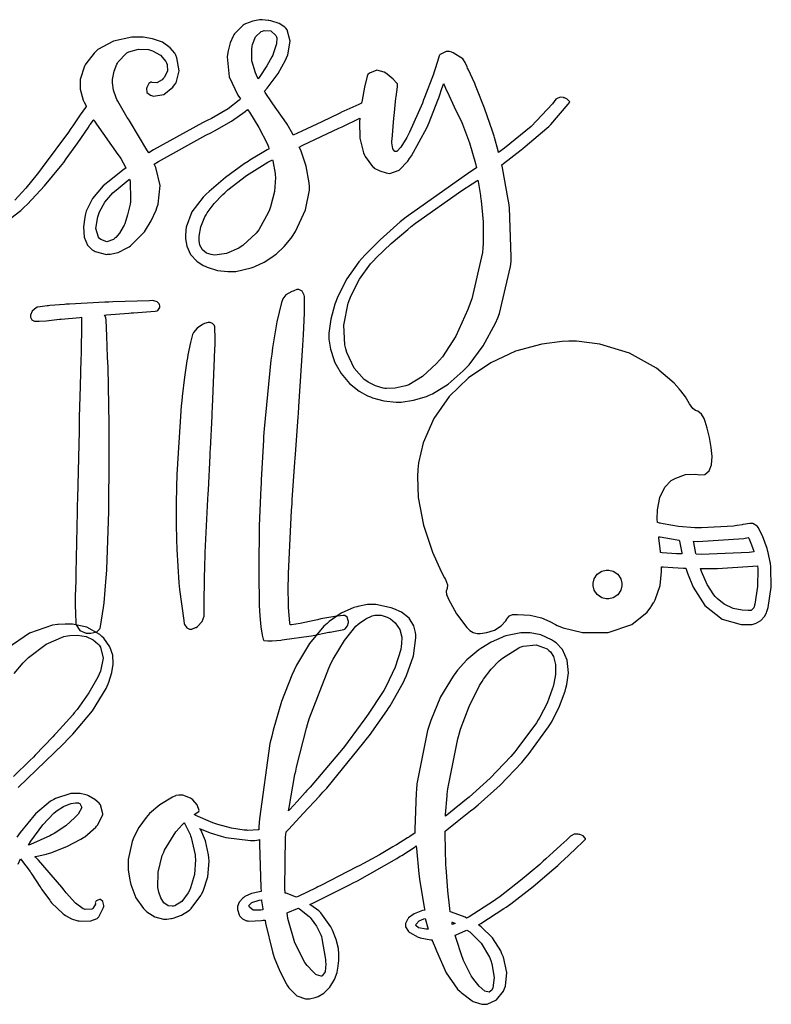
# Model space of a CAD drawing. Extents: x 0.84 to 6.96, y 0.48 to 5.28.
# Tile 2 of 2: x 3.76 to 6.96, y 0.48 to 4.67. Entities that reach past the tile are written whole.
import ezdxf

# ---------------------------------------------------------------- set-up
doc = ezdxf.new("R2010")
doc.units = 0
doc.layers.get('0').update_dxf_attribs({"linetype": 'CONTINUOUS'})

msp = doc.modelspace()

# ---------------------------------------------------------------- linework, layer by layer
at = {"color": 0}
for points in [[(3.70583, 3.80821), (3.76693, 3.854), (3.78022, 3.86703), (3.79531, 3.88162), (3.86778, 3.95856), (3.93668, 4.04129), (3.94997, 4.05871), (3.96067, 4.07329), (4.01004, 4.14231), (4.05365, 4.20611), (4.06147, 4.21804), (4.06278, 4.22017), (4.07579, 4.23839), (4.0771, 4.2399), (4.07731, 4.23942), (4.081, 4.23421), (4.08128, 4.23367), (4.08985, 4.22146), (4.18018, 4.09283), (4.18956, 4.07954), (4.19217, 4.0759), (4.213, 4.03863), (4.21457, 4.03472), (4.20697, 4.02929), (4.13672, 3.97456), (4.13021, 3.96907), (4.11822, 3.95865), (4.07238, 3.90571), (4.04531, 3.85118), (4.04269, 3.83996), (4.03917, 3.82656), (4.03326, 3.78504), (4.03629, 3.74061), (4.0516, 3.70649), (4.07135, 3.68701), (4.07915, 3.68261), (4.08356, 3.68001), (4.13124, 3.66781), (4.13644, 3.66808), (4.14757, 3.66808), (4.1811, 3.67643), (4.22006, 3.69515), (4.22814, 3.70036), (4.23383, 3.70426), (4.28771, 3.75738), (4.29269, 3.76389), (4.29812, 3.77094), (4.32238, 3.81011), (4.34239, 3.85504), (4.34581, 3.8649), (4.35151, 3.88108), (4.36003, 3.96012), (4.3419, 4.03657), (4.33436, 4.05138), (4.35308, 4.06288), (4.5536, 4.17383), (4.57497, 4.18474), (4.59164, 4.19282), (4.66401, 4.23383), (4.72185, 4.27539), (4.73122, 4.28369), (4.74007, 4.27149), (4.78033, 4.20725), (4.81483, 4.13943), (4.82086, 4.12532), (4.82086, 4.12326), (4.82264, 4.11783), (4.82292, 4.11703), (4.81532, 4.11263), (4.74164, 4.06754), (4.73438, 4.06282), (4.71718, 4.05192), (4.63775, 3.99501), (4.56771, 3.93554), (4.55524, 3.92329), (4.54221, 3.91108), (4.4949, 3.84825), (4.47108, 3.78342), (4.46978, 3.77013), (4.46951, 3.76779), (4.46772, 3.75006), (4.46772, 3.74408), (4.46789, 3.73361), (4.47353, 3.70215), (4.48953, 3.66689), (4.51574, 3.63851), (4.54249, 3.62121), (4.55208, 3.61703), (4.56039, 3.61312), (4.60346, 3.59983), (4.64817, 3.59489), (4.65728, 3.59517), (4.68175, 3.59517), (4.74685, 3.61079), (4.75521, 3.61388), (4.76324, 3.61649), (4.80203, 3.6346), (4.83876, 3.65847), (4.84581, 3.6639), (4.85308, 3.66938), (4.88672, 3.70063), (4.91715, 3.73708), (4.9229, 3.74511), (4.93539, 3.76465), (4.97835, 3.85672), (4.99528, 3.94097), (4.99479, 3.9566), (4.99371, 3.97146), (4.98112, 4.04269), (4.95757, 4.11025), (4.95107, 4.12326), (4.96718, 4.13135), (5.04531, 4.16928), (5.11925, 4.2035), (5.13336, 4.20975), (5.14035, 4.21317), (5.20361, 4.2436), (5.20936, 4.24621), (5.20779, 4.23112), (5.20947, 4.16129), (5.22418, 4.09983), (5.22917, 4.08886), (5.2315, 4.08365), (5.26275, 4.04129), (5.26665, 4.03787), (5.27078, 4.03478), (5.29422, 4.02225), (5.32183, 4.01394), (5.32813, 4.01286), (5.33643, 4.0121), (5.37642, 4.02615), (5.41379, 4.06418), (5.42085, 4.07536), (5.42839, 4.08632), (5.49425, 4.20529), (5.5, 4.21804), (5.50413, 4.22825), (5.54139, 4.32379), (5.54482, 4.33263), (5.54764, 4.34125), (5.55832, 4.37332), (5.56483, 4.39074), (5.56565, 4.39204), (5.56717, 4.38813), (5.57368, 4.37349), (5.58854, 4.34125), (5.6104, 4.29536), (5.63222, 4.25065), (5.6396, 4.23579), (5.64632, 4.22119), (5.67626, 4.14204), (5.70101, 4.05453), (5.70518, 4.03575), (5.67681, 4.01779), (5.40674, 3.8259), (5.38124, 3.80556), (5.3661, 3.79335), (5.29514, 3.72993), (5.22993, 3.6639), (5.21772, 3.65033), (5.20546, 3.63629), (5.1536, 3.56337), (5.11431, 3.48633), (5.10835, 3.47017), (5.10335, 3.45665), (5.08567, 3.39268), (5.07731, 3.33344), (5.0771, 3.32221), (5.0771, 3.30794), (5.08371, 3.26508), (5.09819, 3.22043), (5.10211, 3.21181), (5.10807, 3.19879), (5.13021, 3.16146), (5.16482, 3.11963), (5.20606, 3.08643), (5.24164, 3.06674), (5.25418, 3.06179), (5.26329, 3.05789), (5.31168, 3.04465), (5.36328, 3.03971), (5.37397, 3.03993), (5.38439, 3.04021), (5.43788, 3.0479), (5.49294, 3.06446), (5.50418, 3.06913), (5.51796, 3.07514), (5.58475, 3.11654), (5.64893, 3.17253), (5.66146, 3.18576), (5.67449, 3.19906), (5.7341, 3.27875), (5.78646, 3.37614), (5.79585, 3.39828), (5.80365, 3.41704), (5.85053, 3.616), (5.85211, 3.63683), (5.8534, 3.65793), (5.84532, 3.86626), (5.84272, 3.88683), (5.8406, 3.90088), (5.8156, 4.03554), (5.8125, 4.04829), (5.82004, 4.05404), (5.89556, 4.11208), (5.9031, 4.11806), (5.91271, 4.12565), (6.00493, 4.204), (6.01357, 4.21181), (6.02186, 4.22017), (6.0956, 4.3061), (6.10211, 4.31494), (6.10053, 4.31782), (6.09115, 4.32747), (6.07969, 4.3329), (6.0771, 4.33365), (6.0771, 4.33365), (6.07497, 4.33475), (6.06185, 4.33529), (6.04606, 4.32954), (6.04269, 4.32742), (6.0281, 4.30767), (5.93799, 4.21132), (5.82497, 4.11914), (5.79893, 4.1014), (5.79736, 4.10742), (5.78174, 4.16471), (5.78022, 4.17014), (5.77289, 4.19206), (5.73867, 4.28971), (5.70703, 4.37169), (5.70107, 4.38574), (5.69792, 4.39333), (5.67031, 4.45508), (5.66769, 4.45975), (5.66531, 4.46468), (5.65647, 4.48329), (5.65076, 4.49408), (5.65001, 4.49511), (5.6466, 4.49881), (5.60678, 4.52485), (5.60211, 4.52636), (5.60053, 4.52692), (5.58996, 4.53054), (5.58649, 4.53054), (5.57682, 4.53054), (5.551, 4.51676), (5.5479, 4.51389), (5.5471, 4.51129), (5.53993, 4.48822), (5.5281, 4.45215), (5.52501, 4.44303), (5.52186, 4.43392), (5.4846, 4.33501), (5.48019, 4.32433), (5.47499, 4.31082), (5.42031, 4.18685), (5.41461, 4.17535), (5.40886, 4.1639), (5.38411, 4.12332), (5.36708, 4.10558), (5.36143, 4.10558), (5.35856, 4.10531), (5.3489, 4.11583), (5.34554, 4.14253), (5.34581, 4.15033), (5.34608, 4.15815), (5.35389, 4.24675), (5.35519, 4.25662), (5.36253, 4.3316), (5.36356, 4.33789), (5.36876, 4.37929), (5.36876, 4.39307), (5.36692, 4.39594), (5.35086, 4.41314), (5.32601, 4.43343), (5.31976, 4.43782), (5.31326, 4.44282), (5.28093, 4.45128), (5.24972, 4.43837), (5.24376, 4.43261), (5.24089, 4.42458), (5.22863, 4.37799), (5.21847, 4.32303), (5.21669, 4.31076), (5.21615, 4.31054), (5.21089, 4.30789), (5.21039, 4.30761), (5.20492, 4.30528), (5.14165, 4.27669), (5.13439, 4.27328), (5.1211, 4.26676), (5.04688, 4.23112), (4.96218, 4.19125), (4.94374, 4.18261), (4.92606, 4.17432), (4.92367, 4.1785), (4.89947, 4.22119), (4.89686, 4.22537), (4.83957, 4.30761), (4.83669, 4.31207), (4.80701, 4.35639), (4.80414, 4.36079), (4.8156, 4.37408), (4.86193, 4.43647), (4.89372, 4.49306), (4.89789, 4.50347), (4.9031, 4.51628), (4.9126, 4.57357), (4.89974, 4.62147), (4.89378, 4.6295), (4.8909, 4.6334), (4.86675, 4.64919), (4.83074, 4.66026), (4.82189, 4.66178), (4.81928, 4.66233), (4.794, 4.66521), (4.79167, 4.66493), (4.78212, 4.66493), (4.75347, 4.65961), (4.72342, 4.64751), (4.71772, 4.6441), (4.71326, 4.6415), (4.676, 4.60508), (4.6729, 4.60037), (4.66976, 4.59543), (4.65728, 4.56679), (4.64893, 4.53293), (4.64789, 4.52533), (4.64556, 4.50738), (4.65414, 4.42236), (4.68983, 4.34413), (4.70107, 4.32954), (4.69532, 4.32303), (4.64865, 4.28674), (4.57813, 4.24571), (4.56044, 4.23682), (4.53982, 4.2264), (4.33231, 4.11182), (4.31147, 4.09928), (4.30388, 4.11182), (4.23199, 4.23058), (4.22499, 4.24203), (4.22026, 4.24908), (4.17942, 4.31939), (4.17606, 4.32639), (4.17264, 4.33317), (4.16118, 4.3661), (4.15701, 4.39751), (4.15728, 4.40349), (4.15776, 4.41129), (4.16417, 4.44635), (4.17524, 4.47564), (4.17811, 4.48058), (4.18093, 4.48551), (4.21485, 4.52197), (4.21875, 4.52431), (4.22657, 4.52875), (4.26758, 4.54021), (4.31011, 4.53814), (4.31874, 4.53575), (4.32758, 4.53293), (4.36208, 4.51378), (4.3846, 4.4879), (4.38747, 4.48161), (4.38981, 4.47537), (4.39074, 4.44635), (4.37761, 4.41992), (4.37294, 4.41493), (4.36794, 4.41), (4.34554, 4.39632), (4.32628, 4.39774), (4.32292, 4.40033), (4.32004, 4.40033), (4.31142, 4.39426), (4.30414, 4.38032), (4.30311, 4.37642), (4.30181, 4.37224), (4.30399, 4.35542), (4.31819, 4.34435), (4.32292, 4.34304), (4.33225, 4.34044), (4.37576, 4.34674), (4.41407, 4.37799), (4.42085, 4.38786), (4.42736, 4.39751), (4.4414, 4.44814), (4.43147, 4.50244), (4.42606, 4.51389), (4.42171, 4.52257), (4.40315, 4.54574), (4.37044, 4.56922), (4.32775, 4.58436), (4.28819, 4.5905), (4.27501, 4.59099), (4.25726, 4.59099), (4.23981, 4.59076), (4.16129, 4.57449), (4.09478, 4.53787), (4.08333, 4.52746), (4.07889, 4.52354), (4.04346, 4.47825), (4.04064, 4.47325), (4.03776, 4.46832), (4.02029, 4.41103), (4.01981, 4.40451), (4.01981, 4.38683), (4.01981, 4.36963), (4.03282, 4.32351), (4.03543, 4.31803), (4.03618, 4.31625), (4.04476, 4.29801), (4.04585, 4.29617), (4.04269, 4.29204), (4.02001, 4.26025), (3.98801, 4.21392), (3.98019, 4.20242), (3.96978, 4.18761), (3.85883, 4.03657), (3.8469, 4.02115), (3.83697, 4.00814), (3.78851, 3.94933), (3.74219, 3.89882)], [(3.75651, 1.40164), (3.9484, 1.58811), (3.96875, 1.60867), (3.98904, 1.62875), (4.072, 1.72732), (4.13049, 1.82329), (4.13857, 1.84201), (4.14219, 1.85038), (4.15494, 1.89111), (4.16043, 1.92617), (4.16043, 1.93782), (4.16043, 1.94151), (4.15858, 1.95111), (4.15831, 1.95242), (4.15831, 1.96431), (4.14632, 1.99983), (4.11979, 2.03711), (4.11253, 2.04411), (4.11253, 2.04411), (4.10314, 2.05274), (4.04812, 2.08306), (3.98703, 2.09619), (3.96669, 2.09619), (3.95574, 2.09619), (3.92654, 2.09435), (3.9229, 2.09407), (3.90256, 2.09174), (3.80404, 2.0574), (3.7091, 1.99283)], [(3.73876, 1.88683), (3.77761, 1.93213), (3.78543, 1.93994), (3.80051, 1.95508), (3.87549, 2.01183), (3.95047, 2.04357), (3.9656, 2.04617), (3.97618, 2.04779), (4.00857, 2.0491), (4.04531, 2.04363), (4.07574, 2.02951), (4.09494, 2.01313), (4.09999, 2.00663), (4.10568, 1.99854), (4.11729, 1.95182), (4.1065, 1.89621), (4.10101, 1.88368), (4.10101, 1.88368), (4.095, 1.87067), (4.05647, 1.80376), (4.00651, 1.73367), (3.99479, 1.71907), (3.9885, 1.71126), (3.91824, 1.63314), (3.91043, 1.62532), (3.9031, 1.61751), (3.8284, 1.53939), (3.82086, 1.53157), (3.80626, 1.51725), (3.73654, 1.44906)], [(3.75597, 1.07666), (3.76665, 1.09825), (3.77029, 1.09386), (3.80675, 1.04438), (3.81044, 1.0389), (3.81381, 1.03348), (3.84842, 0.980578), (3.85211, 0.975369), (3.85547, 0.970161), (3.89008, 0.922526), (3.89378, 0.918078), (3.89844, 0.912381), (3.94689, 0.865506), (3.9521, 0.861817), (3.95703, 0.85791), (3.98307, 0.843207), (4.01014, 0.835286), (4.01563, 0.834744), (4.02522, 0.833985), (4.06467, 0.835775), (4.09218, 0.845921), (4.09581, 0.849283), (4.09944, 0.852974), (4.11951, 0.892036), (4.11979, 0.896158), (4.12001, 0.900879), (4.11638, 0.917806), (4.10563, 0.925347), (4.10211, 0.925347), (4.09868, 0.925131), (4.08735, 0.920574), (4.08382, 0.911296), (4.08436, 0.908692), (4.08458, 0.906629), (4.07422, 0.8884), (4.07189, 0.886828), (4.0695, 0.885254), (4.04085, 0.883681), (4.03749, 0.884711), (4.03228, 0.886285), (4.00011, 0.909722), (3.96018, 0.954047), (3.95107, 0.965983), (3.94168, 0.977974), (3.8419, 1.09359), (3.83128, 1.10449), (3.8271, 1.10764), (3.83149, 1.10845), (3.87472, 1.11909), (3.87918, 1.12012), (3.89453, 1.12457), (3.96365, 1.15061), (4.02289, 1.18191), (4.03331, 1.18891), (4.03928, 1.19282), (4.08615, 1.23372), (4.08957, 1.23785), (4.09321, 1.24175), (4.11481, 1.28266), (4.11561, 1.28678), (4.11638, 1.29069), (4.10596, 1.32796), (4.10314, 1.3316), (4.10075, 1.33502), (4.08268, 1.35118), (4.05572, 1.36627), (4.04893, 1.36909), (4.04449, 1.37093), (4.01992, 1.3763), (3.99164, 1.37695), (3.9854, 1.37641), (3.97939, 1.37592), (3.91428, 1.35509), (3.90728, 1.3514), (3.89426, 1.34413), (3.82915, 1.28955), (3.76406, 1.2105), (3.75103, 1.19097)]]:
    msp.add_lwpolyline(points, dxfattribs=at)
for points in [[(4.76981, 4.42953), (4.76481, 4.43972), (4.75022, 4.49046), (4.74918, 4.54124), (4.75103, 4.55138), (4.75206, 4.55974), (4.76519, 4.59283), (4.78933, 4.61442), (4.79585, 4.61703), (4.80236, 4.61942), (4.83018, 4.61783), (4.85178, 4.59853), (4.85519, 4.59201), (4.85672, 4.58865), (4.85542, 4.56288), (4.84267, 4.52458), (4.83854, 4.51492), (4.83539, 4.50792), (4.81364, 4.46875), (4.78407, 4.42383), (4.77707, 4.4139), (4.77626, 4.41499), (4.77029, 4.42822), (4.76981, 4.42953)], [(4.82497, 3.85661), (4.82135, 3.84776), (4.77892, 3.77143), (4.77399, 3.76492), (4.7685, 3.7584), (4.71115, 3.70529), (4.70518, 3.70139), (4.69422, 3.69439), (4.64231, 3.6716), (4.59293, 3.66493), (4.58333, 3.66596), (4.57676, 3.66683), (4.55751, 3.67301), (4.53944, 3.68642), (4.52897, 3.70628), (4.52588, 3.72607), (4.52604, 3.73264), (4.52604, 3.74576), (4.53321, 3.785), (4.55024, 3.82747), (4.55524, 3.83578), (4.56017, 3.84413), (4.59006, 3.88422), (4.62631, 3.92225), (4.63439, 3.92953), (4.64844, 3.94233), (4.72732, 4.00261), (4.81771, 4.05925), (4.83751, 4.07015), (4.83903, 4.06494), (4.84868, 4.01101), (4.84896, 4.00553), (4.84999, 3.99463), (4.84592, 3.93539), (4.82992, 3.87044), (4.82497, 3.85661)], [(4.23335, 3.89094), (4.23178, 3.88081), (4.22174, 3.83567), (4.2091, 3.79829), (4.20628, 3.79199), (4.20313, 3.78549), (4.18696, 3.75857), (4.17079, 3.73942), (4.16769, 3.73682), (4.16168, 3.73161), (4.13331, 3.72071), (4.10704, 3.73058), (4.10211, 3.73579), (4.09739, 3.741), (4.08686, 3.77735), (4.09451, 3.82775), (4.09896, 3.83996), (4.10178, 3.84858), (4.12472, 3.88992), (4.15907, 3.92925), (4.16769, 3.93679), (4.17236, 3.94125), (4.22444, 3.98292), (4.23019, 3.98682), (4.23172, 3.97928), (4.23438, 3.89931), (4.23335, 3.89094)], [(5.73232, 3.69515), (5.73074, 3.67589), (5.68565, 3.47954), (5.67811, 3.45975), (5.66872, 3.43343), (5.61729, 3.32015), (5.56011, 3.23188), (5.5479, 3.21804), (5.53564, 3.204), (5.47575, 3.14908), (5.41694, 3.11388), (5.40522, 3.10969), (5.39714, 3.1071), (5.35883, 3.09896), (5.32264, 3.0975), (5.31565, 3.09825), (5.3086, 3.09956), (5.2755, 3.10949), (5.24451, 3.12457), (5.23856, 3.12847), (5.22786, 3.13553), (5.18451, 3.18446), (5.15414, 3.25114), (5.15001, 3.26704), (5.14583, 3.28267), (5.14154, 3.36703), (5.15961, 3.45975), (5.16667, 3.47949), (5.17188, 3.4936), (5.20725, 3.56207), (5.25515, 3.62744), (5.26665, 3.63992), (5.27838, 3.65246), (5.34229, 3.71403), (5.41297, 3.77403), (5.42811, 3.78575), (5.44635, 3.79986), (5.64268, 3.93864), (5.66351, 3.95242), (5.66743, 3.95481), (5.70731, 3.98004), (5.71149, 3.98264), (5.71251, 3.97721), (5.72211, 3.91808), (5.72293, 3.91178), (5.72575, 3.89486), (5.73346, 3.80658), (5.73335, 3.71419), (5.73232, 3.69515)], [(5.14268, 2.13265), (5.13878, 2.13292), (5.10232, 2.12929), (5.044, 2.11833), (5.02919, 2.1149), (5.01432, 2.11154), (4.95574, 2.09933), (4.91792, 2.09332), (4.91351, 2.09304), (4.91168, 2.10167), (4.90582, 2.16743), (4.90468, 2.26394), (4.90522, 2.28788), (4.90597, 2.31158), (4.919, 2.57872), (4.92085, 2.60867), (4.92188, 2.62429), (4.93306, 2.785), (4.93435, 2.80138), (4.93539, 2.81782), (4.94661, 2.97667), (4.94792, 2.99203), (4.94971, 3.02094), (4.96615, 3.28033), (4.96772, 3.3035), (4.96924, 3.32617), (4.9739, 3.41769), (4.97444, 3.48058), (4.97396, 3.48888), (4.97287, 3.49388), (4.96376, 3.5109), (4.95031, 3.51807), (4.94586, 3.51807), (4.94086, 3.51807), (4.92785, 3.51286), (4.92606, 3.51183), (4.91954, 3.5095), (4.89492, 3.49544), (4.88124, 3.47819), (4.88021, 3.47428), (4.87576, 3.46257), (4.85574, 3.38151), (4.83772, 3.27067), (4.83436, 3.24408), (4.83094, 3.21756), (4.80236, 2.92589), (4.80003, 2.8941), (4.79893, 2.87771), (4.7901, 2.71024), (4.78961, 2.69303), (4.78851, 2.67638), (4.78147, 2.51389), (4.78125, 2.49826), (4.78097, 2.48264), (4.77919, 2.36313), (4.77919, 2.32324), (4.77919, 2.29021), (4.78097, 2.20117), (4.78125, 2.19097), (4.78174, 2.17611), (4.78418, 2.13146), (4.78842, 2.08425), (4.794, 2.04953), (4.7985, 2.03261), (4.80106, 2.02746), (4.80208, 2.02718), (4.81771, 2.02533), (4.82292, 2.02533), (4.83697, 2.02533), (4.87343, 2.02875), (4.87918, 2.02951), (4.88906, 2.03082), (4.99219, 2.04568), (5.00315, 2.04719), (5.01042, 2.0485), (5.07731, 2.06153), (5.08333, 2.06282), (5.08985, 2.06413), (5.14111, 2.07383), (5.14481, 2.07433), (5.1474, 2.07644), (5.15653, 2.08865), (5.16043, 2.10292), (5.16043, 2.10764), (5.15989, 2.11154), (5.15462, 2.12565), (5.14529, 2.13243), (5.14268, 2.13265)], [(4.32915, 3.47119), (4.31506, 3.47097), (4.15881, 3.46576), (4.14165, 3.46496), (4.12494, 3.46419), (3.9739, 3.45637), (3.96039, 3.45557), (3.95335, 3.45535), (3.89008, 3.45014), (3.88439, 3.44933), (3.8789, 3.44857), (3.83908, 3.44358), (3.83649, 3.44303), (3.83203, 3.44043), (3.81614, 3.42589), (3.80854, 3.40924), (3.80832, 3.40554), (3.80832, 3.40349), (3.80854, 3.40067), (3.81429, 3.38971), (3.82525, 3.38396), (3.82813, 3.38368), (3.83649, 3.38368), (3.84597, 3.38368), (3.87457, 3.3859), (3.92106, 3.39074), (3.93229, 3.39204), (3.93956, 3.39285), (4.01768, 3.39958), (4.02604, 3.40033), (4.02604, 3.35867), (4.02576, 3.35086), (4.02399, 3.27078), (4.02399, 3.24408), (4.02317, 3.22353), (4.01937, 3.10781), (4.01611, 2.97586), (4.01563, 2.94721), (4.01481, 2.91808), (4.00776, 2.63086), (4.00726, 2.60243), (4.00646, 2.57357), (4.00125, 2.31233), (4.00103, 2.2889), (4.00076, 2.28006), (3.99897, 2.2156), (3.99897, 2.19413), (3.99897, 2.18033), (3.99957, 2.13889), (4.00076, 2.10449), (4.00103, 2.09928), (4.00256, 2.09278), (4.01844, 2.0695), (4.04579, 2.05817), (4.05311, 2.05761), (4.05729, 2.05761), (4.06549, 2.05761), (4.09017, 2.06315), (4.10411, 2.0759), (4.10519, 2.07954), (4.10672, 2.08604), (4.11951, 2.16678), (4.12082, 2.17638), (4.12185, 2.18631), (4.13069, 2.29465), (4.13124, 2.30658), (4.13276, 2.3285), (4.14139, 2.57508), (4.14165, 2.60243), (4.14187, 2.62017), (4.14378, 2.76313), (4.14378, 2.81076), (4.14378, 2.92014), (4.1435, 2.94672), (4.13824, 3.18815), (4.13747, 3.20975), (4.13667, 3.23139), (4.13292, 3.322), (4.12967, 3.38867), (4.12918, 3.39828), (4.1289, 3.39936), (4.12369, 3.40896), (4.12294, 3.40972), (4.13206, 3.41054), (4.22651, 3.41835), (4.23643, 3.41911), (4.24631, 3.41992), (4.33903, 3.42665), (4.34793, 3.4274), (4.34972, 3.42871), (4.35835, 3.4426), (4.35835, 3.44721), (4.35835, 3.44933), (4.3565, 3.45454), (4.35622, 3.45557), (4.35542, 3.45796), (4.347, 3.46653), (4.33279, 3.47097), (4.32915, 3.47119)], [(4.56976, 3.37847), (4.56375, 3.37847), (4.5479, 3.37332), (4.54585, 3.37224), (4.5401, 3.36942), (4.51704, 3.35363), (4.50179, 3.33632), (4.5, 3.33263), (4.49815, 3.32796), (4.48839, 3.29269), (4.47808, 3.24126), (4.47601, 3.22846), (4.4739, 3.21599), (4.46365, 3.14546), (4.45389, 3.06338), (4.4521, 3.04514), (4.44997, 3.02354), (4.43332, 2.77875), (4.43229, 2.75142), (4.43147, 2.7366), (4.42811, 2.61333), (4.42811, 2.57221), (4.42811, 2.53629), (4.42996, 2.44075), (4.43024, 2.4285), (4.43044, 2.41417), (4.43935, 2.27175), (4.44065, 2.25765), (4.44217, 2.24388), (4.46039, 2.11106), (4.46251, 2.09825), (4.46403, 2.09435), (4.47358, 2.08046), (4.48481, 2.07433), (4.48856, 2.07433), (4.49451, 2.07433), (4.51036, 2.08132), (4.51247, 2.08263), (4.51818, 2.08632), (4.53825, 2.10753), (4.54688, 2.13032), (4.54688, 2.13786), (4.54688, 2.19803), (4.55024, 2.35613), (4.55106, 2.37847), (4.55208, 2.40088), (4.56326, 2.62744), (4.56456, 2.65033), (4.56532, 2.66547), (4.57238, 2.8131), (4.57292, 2.82742), (4.57368, 2.84174), (4.58074, 2.97982), (4.58128, 2.99306), (4.58231, 3.01779), (4.59115, 3.22613), (4.59169, 3.24306), (4.5919, 3.25037), (4.59375, 3.29807), (4.59375, 3.31392), (4.59375, 3.32172), (4.5931, 3.34506), (4.5919, 3.36106), (4.59169, 3.36285), (4.5906, 3.36546), (4.58268, 3.37457), (4.57297, 3.37847), (4.56976, 3.37847)], [(6.95518, 2.35558), (6.95464, 2.35975), (6.94581, 2.40142), (6.94476, 2.40554), (6.94163, 2.41835), (6.92236, 2.47108), (6.9031, 2.50663), (6.90001, 2.51074), (6.89844, 2.51286), (6.88086, 2.52431), (6.875, 2.52431), (6.87082, 2.52431), (6.86794, 2.52408), (6.84011, 2.51964), (6.83751, 2.5191), (6.83539, 2.51861), (6.81456, 2.51519), (6.8125, 2.51492), (6.79839, 2.51313), (6.66222, 2.50532), (6.64899, 2.50553), (6.63439, 2.50608), (6.56456, 2.51193), (6.49892, 2.52251), (6.48643, 2.52533), (6.48356, 2.52533), (6.47629, 2.52826), (6.47499, 2.52849), (6.47418, 2.54189), (6.47515, 2.58219), (6.48449, 2.63396), (6.50646, 2.6791), (6.5339, 2.70682), (6.54482, 2.71283), (6.55263, 2.71729), (6.59424, 2.73161), (6.63797, 2.73346), (6.64686, 2.73161), (6.65386, 2.73025), (6.67622, 2.73264), (6.69504, 2.74772), (6.70492, 2.77393), (6.70742, 2.80821), (6.70404, 2.84754), (6.6965, 2.88894), (6.68631, 2.92947), (6.67806, 2.95697), (6.67503, 2.96599), (6.67344, 2.97017), (6.6626, 2.98856), (6.64606, 3.00114), (6.64165, 3.00244), (6.63732, 3.00358), (6.62597, 3.01286), (6.61171, 3.03331), (6.59386, 3.06179), (6.57476, 3.08811), (6.56771, 3.09619), (6.5465, 3.12082), (6.47086, 3.18431), (6.35622, 3.24804), (6.22987, 3.28635), (6.13086, 3.29867), (6.09793, 3.29829), (6.06907, 3.29801), (5.98258, 3.28689), (5.87093, 3.25608), (5.76606, 3.20747), (5.67122, 3.14268), (5.58957, 3.06332), (5.52442, 2.97086), (5.47889, 2.86708), (5.45871, 2.78217), (5.45628, 2.75347), (5.45372, 2.72407), (5.45774, 2.63471), (5.47982, 2.51704), (5.51844, 2.40256), (5.55561, 2.31976), (5.56976, 2.29308), (5.57351, 2.28614), (5.58149, 2.26335), (5.58003, 2.24789), (5.57607, 2.23583), (5.57824, 2.22054), (5.58018, 2.21599), (5.58567, 2.20247), (5.62044, 2.13943), (5.66401, 2.08263), (5.67393, 2.07221), (5.67654, 2.06961), (5.69163, 2.06011), (5.70882, 2.05638), (5.71251, 2.05658), (5.72157, 2.05697), (5.74881, 2.06065), (5.78201, 2.07096), (5.81093, 2.08942), (5.82969, 2.11019), (5.83436, 2.11806), (5.83589, 2.12067), (5.84526, 2.13135), (5.85818, 2.13683), (5.86253, 2.13683), (5.88021, 2.13764), (5.93354, 2.13465), (5.9815, 2.12332), (6.0166, 2.10726), (6.04064, 2.09457), (6.04893, 2.09099), (6.07428, 2.08018), (6.15593, 2.0606), (6.26508, 2.06017), (6.36561, 2.09467), (6.43132, 2.14714), (6.44689, 2.16911), (6.44792, 2.17068), (6.45856, 2.18713), (6.45936, 2.18892), (6.46588, 2.19988), (6.48579, 2.2609), (6.49274, 2.32021), (6.49274, 2.33996), (6.49972, 2.33946), (6.53993, 2.33643), (6.58589, 2.33393), (6.59581, 2.33365), (6.60226, 2.3131), (6.62674, 2.25293), (6.67589, 2.17578), (6.75065, 2.11794), (6.83138, 2.09517), (6.85835, 2.09517), (6.86171, 2.09517), (6.86931, 2.09517), (6.87185, 2.09517), (6.87765, 2.09538), (6.89501, 2.09983), (6.91521, 2.11133), (6.93088, 2.12825), (6.93913, 2.14382), (6.94065, 2.14931), (6.94558, 2.1665), (6.95921, 2.25288), (6.95779, 2.33865), (6.95518, 2.35558)], [(6.48856, 2.40033), (6.48801, 2.40608), (6.48096, 2.46181), (6.48019, 2.46701), (6.48019, 2.46701), (6.48019, 2.46783), (6.48019, 2.46804), (6.48617, 2.46674), (6.55908, 2.45454), (6.56771, 2.45344), (6.56847, 2.44824), (6.57807, 2.39958), (6.57915, 2.39513), (6.55647, 2.39513), (6.49507, 2.39958), (6.48856, 2.40033)], [(6.62815, 2.44824), (6.64686, 2.44749), (6.84164, 2.4605), (6.86143, 2.46386), (6.86301, 2.46126), (6.87261, 2.44032), (6.88331, 2.41054), (6.88542, 2.40349), (6.86535, 2.40142), (6.66015, 2.39285), (6.6396, 2.39307), (6.63878, 2.39697), (6.62918, 2.44282), (6.62815, 2.44824)], [(6.88439, 2.16596), (6.88385, 2.16444), (6.87326, 2.15451), (6.86979, 2.15451), (6.86106, 2.15414), (6.8349, 2.15517), (6.79725, 2.16276), (6.75857, 2.18104), (6.729, 2.20464), (6.72081, 2.21386), (6.71457, 2.22092), (6.68647, 2.26508), (6.66249, 2.32015), (6.65831, 2.33263), (6.66222, 2.33263), (6.67101, 2.33263), (6.67393, 2.33263), (6.73042, 2.33263), (6.88124, 2.34229), (6.90001, 2.34407), (6.90132, 2.32975), (6.90039, 2.25624), (6.88851, 2.1811), (6.88439, 2.16596)], [(6.26247, 2.20344), (6.25646, 2.20344), (6.23839, 2.20839), (6.21886, 2.22174), (6.20578, 2.24126), (6.20107, 2.259), (6.20107, 2.26492), (6.20107, 2.271), (6.20594, 2.28907), (6.21924, 2.3086), (6.23882, 2.32167), (6.25657, 2.32639), (6.26247, 2.32639), (6.2685, 2.32639), (6.28657, 2.3215), (6.3061, 2.30821), (6.31917, 2.28863), (6.32394, 2.27089), (6.32394, 2.26492), (6.32394, 2.2589), (6.31917, 2.24083), (6.3061, 2.22136), (6.28657, 2.20828), (6.2685, 2.20344), (6.26247, 2.20344)], [(6.14165, 1.20242), (6.13775, 1.20323), (6.12067, 1.20313), (6.10726, 1.19727), (6.10519, 1.19515), (6.10129, 1.19124), (6.08914, 1.17974), (6.06456, 1.1569), (6.03136, 1.12663), (6.00006, 1.09831), (5.98958, 1.08887), (5.97418, 1.07482), (5.89318, 1.00608), (5.80593, 0.939399), (5.78749, 0.926378), (5.77707, 0.918838), (5.67393, 0.852974), (5.66351, 0.847222), (5.6575, 0.850369), (5.59944, 0.872775), (5.59375, 0.874294), (5.59164, 0.8884), (5.58328, 0.963108), (5.5771, 1.04308), (5.57607, 1.05973), (5.57497, 1.07275), (5.57161, 1.20378), (5.57189, 1.21701), (5.57889, 1.22249), (5.62343, 1.25711), (5.68044, 1.30219), (5.69374, 1.31283), (5.71272, 1.32796), (5.80621, 1.41222), (5.89763, 1.50846), (5.91564, 1.52951), (5.92524, 1.54075), (6.01199, 1.65944), (6.01981, 1.67219), (6.02707, 1.68446), (6.05806, 1.74713), (6.08176, 1.81131), (6.08539, 1.82433), (6.08963, 1.84006), (6.09631, 1.88883), (6.09136, 1.94336), (6.07042, 1.98813), (6.04372, 2.01628), (6.03331, 2.02328), (6.02468, 2.02929), (5.97863, 2.05051), (5.93289, 2.05974), (5.91769, 2.05974), (5.89372, 2.05974), (5.83018, 2.04596), (5.82189, 2.04308), (5.81278, 2.03999), (5.76833, 2.02001), (5.72444, 1.99333), (5.7156, 1.98682), (5.70649, 1.98058), (5.6639, 1.94401), (5.625, 1.90061), (5.61774, 1.89094), (5.60547, 1.87511), (5.55231, 1.78694), (5.51069, 1.68685), (5.50418, 1.66493), (5.49713, 1.64361), (5.45204, 1.41781), (5.44997, 1.3941), (5.44868, 1.37874), (5.44347, 1.2251), (5.44374, 1.20974), (5.44243, 1.20844), (5.419, 1.19206), (5.41564, 1.18994), (5.41194, 1.18761), (5.36507, 1.15896), (5.35938, 1.15554), (5.34944, 1.14958), (5.29215, 1.11654), (5.22444, 1.07926), (5.20936, 1.07118), (5.19422, 1.06315), (5.04606, 0.986546), (5.03125, 0.979492), (5.02317, 0.975586), (4.94683, 0.939182), (4.93956, 0.935764), (4.93565, 0.937608), (4.89556, 0.95242), (4.89165, 0.95345), (4.89035, 0.974067), (4.89372, 1.19097), (4.89583, 1.21387), (4.90674, 1.22559), (4.96767, 1.29112), (5.03694, 1.36551), (5.05208, 1.38162), (5.06874, 1.39985), (5.22678, 1.59256), (5.24164, 1.61285), (5.24972, 1.62326), (5.32422, 1.72846), (5.33128, 1.73887), (5.338, 1.74908), (5.39426, 1.84983), (5.39899, 1.85969), (5.40756, 1.87771), (5.43696, 1.96181), (5.44764, 2.0376), (5.44689, 2.05138), (5.44635, 2.06104), (5.43864, 2.08968), (5.41862, 2.12147), (5.38667, 2.14665), (5.35406, 2.16157), (5.34272, 2.16493), (5.33539, 2.16732), (5.27681, 2.17953), (5.25726, 2.17953), (5.24192, 2.17953), (5.20079, 2.17171), (5.19586, 2.17014), (5.18435, 2.16704), (5.13004, 2.14333), (5.07937, 2.10818), (5.06976, 2.09928), (5.05647, 2.08735), (4.9949, 2.01351), (4.94011, 1.92144), (4.93024, 1.90033), (4.92031, 1.87929), (4.87642, 1.76731), (4.84033, 1.64594), (4.83436, 1.62011), (4.82704, 1.58942), (4.78201, 1.26915), (4.78022, 1.23579), (4.78022, 1.23242), (4.78022, 1.22477), (4.78022, 1.22222), (4.77632, 1.22173), (4.73307, 1.21989), (4.72814, 1.22016), (4.71772, 1.2207), (4.66314, 1.22927), (4.60493, 1.24517), (4.59272, 1.24929), (4.58464, 1.2519), (4.51172, 1.28342), (4.50521, 1.28678), (4.52501, 1.29932), (4.52522, 1.30452), (4.51779, 1.32834), (4.49843, 1.34956), (4.49274, 1.35346), (4.48882, 1.35607), (4.45578, 1.37012), (4.44476, 1.37012), (4.43983, 1.37012), (4.42654, 1.36757), (4.42503, 1.36702), (4.41276, 1.36133), (4.35872, 1.32878), (4.31456, 1.29102), (4.30729, 1.28266), (4.29997, 1.27458), (4.26926, 1.23264), (4.24685, 1.18864), (4.24376, 1.17952), (4.24115, 1.17198), (4.22444, 1.09646), (4.22396, 1.08887), (4.22396, 1.06912), (4.22396, 1.05246), (4.23101, 1.00792), (4.23232, 1.00244), (4.23492, 0.989692), (4.25651, 0.933594), (4.28956, 0.887315), (4.2979, 0.879503), (4.30388, 0.873535), (4.33697, 0.852214), (4.37418, 0.842285), (4.38226, 0.842014), (4.38878, 0.842014), (4.40597, 0.844672), (4.40831, 0.845161), (4.41585, 0.847006), (4.45047, 0.860026), (4.48096, 0.878256), (4.48643, 0.88265), (4.49164, 0.887369), (4.53331, 0.943087), (4.53646, 0.949328), (4.54243, 0.960775), (4.56212, 1.02197), (4.56771, 1.08838), (4.56668, 1.10243), (4.5656, 1.11627), (4.5535, 1.17562), (4.5325, 1.22146), (4.52707, 1.22846), (4.53381, 1.2251), (4.57264, 1.20947), (4.61876, 1.19488), (4.62918, 1.192), (4.63981, 1.1894), (4.74479, 1.17719), (4.75521, 1.17741), (4.76193, 1.17741), (4.77989, 1.18007), (4.78228, 1.18056), (4.78201, 1.1613), (4.78803, 0.977214), (4.78961, 0.959744), (4.78228, 0.959256), (4.74908, 0.951932), (4.72054, 0.938422), (4.7156, 0.934733), (4.71115, 0.93164), (4.6959, 0.914822), (4.68956, 0.896918), (4.68956, 0.89095), (4.68956, 0.882921), (4.69661, 0.861546), (4.69792, 0.858669), (4.69922, 0.855578), (4.71039, 0.843588), (4.72786, 0.835775), (4.73232, 0.834744), (4.73699, 0.834256), (4.79161, 0.836806), (4.7979, 0.837836), (4.80626, 0.837836), (4.8086, 0.824815), (4.83718, 0.704264), (4.8406, 0.693033), (4.845, 0.680012), (4.86887, 0.620931), (4.89529, 0.569119), (4.90104, 0.559733), (4.90728, 0.550131), (4.94135, 0.516764), (4.97863, 0.503256), (4.98643, 0.503472), (4.99556, 0.503472), (5.01975, 0.50944), (5.02289, 0.510742), (5.03147, 0.514106), (5.0555, 0.528537), (5.0816, 0.553765), (5.10124, 0.586372), (5.11219, 0.616211), (5.11458, 0.626411), (5.1161, 0.63265), (5.12056, 0.666124), (5.11979, 0.702203), (5.11876, 0.709744), (5.11794, 0.717285), (5.1091, 0.755806), (5.09293, 0.79541), (5.08854, 0.803494), (5.08513, 0.810004), (5.04346, 0.869086), (5.03851, 0.874294), (5.0351, 0.877442), (5.00049, 0.902453), (4.99685, 0.904514), (5.01221, 0.911567), (5.16585, 0.987901), (5.18126, 0.996203), (5.19922, 1.00586), (5.36583, 1.10037), (5.38124, 1.1097), (5.38747, 1.11361), (5.44396, 1.15012), (5.44894, 1.15348), (5.44971, 1.14258), (5.4599, 1.03575), (5.46149, 1.02534), (5.46278, 1.01259), (5.48281, 0.892036), (5.4854, 0.880533), (5.47629, 0.878743), (5.44011, 0.865722), (5.41639, 0.847493), (5.41351, 0.843044), (5.41194, 0.840983), (5.4031, 0.823785), (5.4031, 0.818033), (5.4031, 0.810493), (5.41613, 0.790201), (5.41872, 0.787869), (5.42133, 0.785536), (5.45779, 0.765463), (5.46251, 0.763889), (5.46615, 0.762588), (5.51118, 0.754775), (5.51665, 0.754503), (5.51742, 0.752442), (5.52599, 0.731608), (5.52707, 0.729492), (5.53461, 0.707628), (5.57693, 0.614963), (5.625, 0.545139), (5.63542, 0.534722), (5.64008, 0.530057), (5.68696, 0.495171), (5.69168, 0.493056), (5.69558, 0.490994), (5.72857, 0.480578), (5.73958, 0.480578), (5.74164, 0.480578), (5.75103, 0.481119), (5.79021, 0.499078), (5.8195, 0.536783), (5.82394, 0.5472), (5.82835, 0.557617), (5.83436, 0.615722), (5.8195, 0.681099), (5.81353, 0.69515), (5.80854, 0.707411), (5.77365, 0.762858), (5.72526, 0.810004), (5.71354, 0.818033), (5.72314, 0.823785), (5.82135, 0.887099), (5.83128, 0.894097), (5.85129, 0.908203), (5.94618, 0.980686), (6.03435, 1.05583), (6.05106, 1.07118), (6.06228, 1.08154), (6.09592, 1.11279), (6.13058, 1.14529), (6.15483, 1.16862), (6.16585, 1.17952), (6.16872, 1.18262), (6.16872, 1.18473), (6.16743, 1.18734), (6.15869, 1.19672), (6.14529, 1.20193), (6.14165, 1.20242)], [(4.93647, 1.47119), (4.94011, 1.48839), (4.98172, 1.65403), (4.98643, 1.67014), (4.99371, 1.69412), (5.0771, 1.9095), (5.08649, 1.9285), (5.09581, 1.94754), (5.14344, 2.02718), (5.19217, 2.08708), (5.2021, 2.09619), (5.20731, 2.10092), (5.23449, 2.11951), (5.26221, 2.13135), (5.26768, 2.13265), (5.27289, 2.13422), (5.29949, 2.13499), (5.32607, 2.12642), (5.33128, 2.12326), (5.33903, 2.11897), (5.35992, 2.10161), (5.37864, 2.07417), (5.38721, 2.04112), (5.38699, 2.01193), (5.38542, 2.00244), (5.38303, 1.98839), (5.35975, 1.91342), (5.32135, 1.83214), (5.31147, 1.81494), (5.30626, 1.80583), (5.24451, 1.71311), (5.23753, 1.70344), (5.23074, 1.69358), (5.15961, 1.59722), (5.15207, 1.58783), (5.13797, 1.56987), (4.99843, 1.40403), (4.98438, 1.38889), (4.97678, 1.38059), (4.94217, 1.34218), (4.91168, 1.30843), (4.90625, 1.30241), (4.90804, 1.31652), (4.93332, 1.45714), (4.93647, 1.47119)], [(5.58128, 1.37429), (5.58388, 1.39621), (5.62549, 1.60818), (5.63124, 1.62847), (5.63721, 1.64931), (5.67356, 1.74675), (5.71875, 1.83578), (5.72917, 1.85243), (5.7354, 1.86208), (5.76807, 1.90479), (5.80231, 1.94021), (5.80935, 1.94618), (5.81635, 1.95221), (5.88488, 1.99567), (5.89165, 1.99826), (5.90386, 2.00271), (5.95882, 2.00819), (6.00549, 1.99072), (6.01357, 1.98367), (6.01937, 1.97862), (6.03271, 1.9585), (6.04194, 1.92486), (6.04135, 1.88265), (6.03456, 1.84412), (6.03125, 1.8316), (6.02783, 1.81967), (6.00532, 1.75987), (5.97499, 1.70063), (5.96772, 1.68892), (5.96039, 1.67719), (5.87706, 1.56446), (5.86774, 1.5535), (5.85081, 1.53347), (5.76394, 1.44125), (5.67449, 1.36051), (5.65625, 1.34619), (5.64789, 1.33968), (5.61079, 1.30973), (5.57937, 1.28396), (5.57394, 1.27951), (5.57417, 1.2876), (5.58018, 1.36648), (5.58128, 1.37429)], [(3.91667, 1.30035), (3.92236, 1.30452), (3.94879, 1.32118), (3.97265, 1.3316), (3.97711, 1.33263), (3.9815, 1.33393), (3.99972, 1.33735), (4.01275, 1.33659), (4.0146, 1.33577), (4.01867, 1.3342), (4.02615, 1.31689), (4.01069, 1.2889), (4.00418, 1.28158), (3.99767, 1.27431), (3.95844, 1.23942), (3.90935, 1.20665), (3.89789, 1.20036), (3.89035, 1.19596), (3.8086, 1.15945), (3.80003, 1.15657), (3.81044, 1.17377), (3.86029, 1.24376), (3.90756, 1.29335), (3.91667, 1.30035)], [(4.48438, 0.964953), (4.47939, 0.954807), (4.45247, 0.917535), (4.4229, 0.899089), (4.41667, 0.898275), (4.41118, 0.897461), (4.39399, 0.899631), (4.37592, 0.911296), (4.36231, 0.93316), (4.35465, 0.956868), (4.35314, 0.964953), (4.35075, 0.976942), (4.35151, 1.0415), (4.36897, 1.11236), (4.375, 1.12744), (4.37836, 1.13552), (4.42681, 1.21365), (4.43332, 1.22119), (4.43539, 1.2238), (4.45888, 1.24908), (4.46149, 1.25141), (4.46457, 1.24723), (4.48774, 1.2022), (4.48958, 1.19721), (4.49219, 1.18967), (4.50885, 1.11599), (4.50939, 1.10867), (4.51014, 1.09516), (4.50543, 1.03217), (4.48931, 0.975369), (4.48438, 0.964953)], [(4.73856, 0.897244), (4.73774, 0.900608), (4.74935, 0.9139), (4.78125, 0.923014), (4.79064, 0.924317), (4.79085, 0.920682), (4.79606, 0.886068), (4.79688, 0.88265), (4.78797, 0.881131), (4.75558, 0.881347), (4.73931, 0.893067), (4.73856, 0.897244)], [(4.99794, 0.849283), (5.00288, 0.844075), (5.02496, 0.813368), (5.04297, 0.776421), (5.04585, 0.768067), (5.04818, 0.759765), (5.06299, 0.671169), (5.06353, 0.661783), (5.06429, 0.652453), (5.06131, 0.618599), (5.04949, 0.6014), (5.04585, 0.600369), (5.04454, 0.599881), (5.02447, 0.605849), (5.02186, 0.607639), (5.01947, 0.609483), (5.00597, 0.622504), (4.98931, 0.640733), (4.9854, 0.645128), (4.97472, 0.658692), (4.93213, 0.741917), (4.90365, 0.845432), (4.90001, 0.869086), (4.90365, 0.87066), (4.94347, 0.887099), (4.94792, 0.888889), (4.95231, 0.886068), (4.99403, 0.85319), (4.99794, 0.849283)], [(5.44792, 0.818033), (5.44894, 0.821451), (5.46104, 0.834744), (5.48204, 0.843858), (5.48753, 0.845161), (5.5, 0.800347), (5.49061, 0.800618), (5.45871, 0.805718), (5.44726, 0.815972), (5.44792, 0.818033)], [(5.60101, 0.829536), (5.60232, 0.829264), (5.61376, 0.824869), (5.61458, 0.824328), (5.60211, 0.819119), (5.60232, 0.819933), (5.60151, 0.828504), (5.60101, 0.829536)], [(5.76563, 0.666992), (5.77001, 0.653212), (5.78043, 0.595053), (5.77522, 0.55089), (5.77186, 0.544108), (5.77001, 0.540474), (5.75896, 0.532226), (5.74046, 0.536947), (5.71631, 0.558322), (5.69342, 0.586426), (5.68647, 0.596192), (5.68306, 0.6014), (5.64996, 0.667318), (5.64686, 0.675347), (5.64426, 0.682671), (5.6174, 0.764974), (5.61458, 0.774306), (5.61849, 0.775879), (5.66015, 0.794108), (5.66461, 0.796169), (5.67632, 0.788357), (5.72526, 0.740614), (5.76064, 0.680826), (5.76563, 0.666992)]]:
    msp.add_lwpolyline(points, close=True, dxfattribs=at)

doc.saveas('drawing.dxf')
